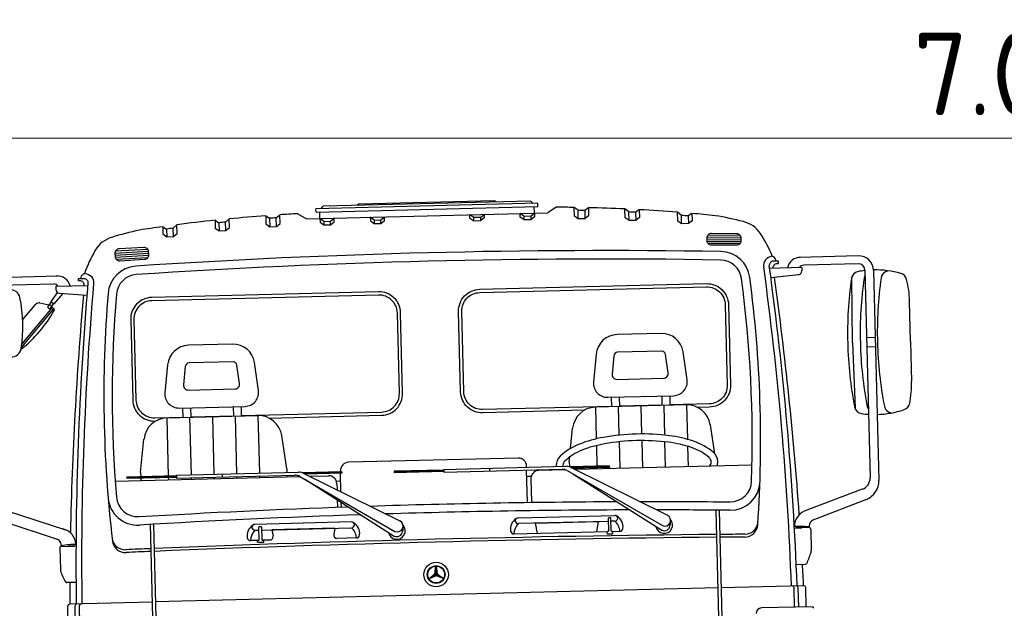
# Model space of a CAD drawing. Header units: metres. Extents: x -54 to 109, y -117 to 84.
# Tile 48 of 256: x 8.46 to 11.44, y -71.1 to -69.32. Entities that reach past the tile are written whole.
import ezdxf

# ---------------------------------------------------------------- set-up
doc = ezdxf.new("R2010")
doc.units = ezdxf.units.M
doc.layers.get('Defpoints').update_dxf_attribs({"color": 151})
doc.layers.add('X-XX-AL-AANKLEDING-SD', color=7, linetype='Continuous', lineweight=25)
doc.layers.add('X-XX-AL_BINDEND-M', color=10, linetype='Continuous', lineweight=18)
doc.styles.add('NLCS-ISO-M100-T25', font='NLCS-ISO.ttf', dxfattribs={"height": 0.25})
doc.dimstyles.new('NLCS-M100-T25-SCHRAP_L2_H2', dxfattribs={"dimscale": 0.1, "dimtxt": 2.5, "dimasz": 1.4, "dimexe": 2, "dimexo": 2, "dimgap": 0.7, "dimtad": 1, "dimzin": 0, "dimdsep": 46, "dimtxsty": 'NLCS-ISO-M100-T25', "dimblk": 'OBLIQUE', "dimcen": 0, "dimdle": 2, "dimclrd": 256, "dimclre": 256, "dimclrt": 256, "dimazin": 0, "dimtfac": 1, "dimtdec": 3, "dimtofl": 0, "dimtmove": 0, "dimatfit": 3, "dimldrblk": 'OBLIQUE', "dimfxl": 2, "dimfxlon": 1, "dimtfillclr": 256, "dimtolj": 1, "dimtzin": 0, "dimlwd": -1, "dimlwe": -1, "dimarcsym": 0})

# ---------------------------------------------------------------- blocks, each defined once
blk = doc.blocks.new('_Oblique')
at = {"color": 0, "linetype": 'ByBlock', "lineweight": -2}
blk.add_line((-0.5, -0.5), (0.5, 0.5), dxfattribs=at)
blk = doc.blocks.new('*D121')
at = {"layer": 'Defpoints', "color": 0, "transparency": 16777216}
for p in [(14.9499, -69.6782), (7.9499, -73.3434), (14.9499, -73.3434)]:
    blk.add_point(p, dxfattribs=at)
at = {"layer": 'X-XX-AL_BINDEND-M', "transparency": 16777216}
for p, q in [((7.9499, -69.8782), (7.9499, -69.4782)), ((14.9499, -69.8782), (14.9499, -69.4782)), ((7.7499, -69.6782), (15.1499, -69.6782))]:
    blk.add_line(p, q, dxfattribs=at)
at = {"layer": 'X-XX-AL_BINDEND-M', "transparency": 16777216, "xscale": 0.14, "yscale": 0.14, "zscale": 0.14, "rotation": 180}
blk.add_blockref('_Oblique', (7.9499, -69.6782), dxfattribs=at)
at = {"layer": 'X-XX-AL_BINDEND-M', "transparency": 16777216, "xscale": 0.14, "yscale": 0.14, "zscale": 0.14}
blk.add_blockref('_Oblique', (14.9499, -69.6782), dxfattribs=at)
at = {"layer": 'X-XX-AL_BINDEND-M', "transparency": 16777216, "insert": (11.4499, -69.4832), "char_height": 0.25, "attachment_point": 5, "style": 'NLCS-ISO-M100-T25'}
blk.add_mtext('\\A1;7.00', dxfattribs=at)
blk = doc.blocks.new('SAL-AANKLEDING_VRACHTAUTO_VOORAANZICHT-D')
for p, q in [((-0.3361, 2.6849), (-0.3361, 2.695)), ((0.3361, 2.695), (-0.3361, 2.695)), ((-0.3361, 2.6849), (0.3361, 2.6849)), ((-0.3248, 2.6652), (-0.3248, 2.6849)), ((-0.3203, 2.695), (-0.3146, 2.7018)), ((0.3146, 2.7018), (-0.3146, 2.7018)), ((-0.205, 2.7065), (-0.2108, 2.7018)), ((-0.205, 2.7065), (0.205, 2.7065)), ((0.205, 2.7065), (0.2108, 2.7018)), ((0.3203, 2.695), (0.3146, 2.7018)), ((0.3248, 2.6652), (0.3248, 2.6849)), ((0.3361, 2.6849), (0.3361, 2.695)), ((-0.7697, 2.647), (-0.7583, 2.6569)), ((-0.7583, 2.6303), (-0.7583, 2.6569)), ((-0.6424, 2.6676), (-0.6311, 2.6599)), ((-0.6424, 2.6676), (-0.6424, 2.6442)), ((-0.6311, 2.6599), (-0.6311, 2.6356)), ((-0.6107, 2.6614), (-0.5993, 2.6708)), ((-0.6107, 2.6356), (-0.6107, 2.6614)), ((-0.5993, 2.6442), (-0.5993, 2.6708)), ((-0.4888, 2.6775), (-0.4774, 2.6694)), ((-0.4888, 2.6775), (-0.4888, 2.6528)), ((-0.4774, 2.6694), (-0.4774, 2.6441)), ((-0.457, 2.6703), (-0.4457, 2.6794)), ((-0.457, 2.6441), (-0.457, 2.6703)), ((-0.4457, 2.6528), (-0.4457, 2.6794)), ((-0.3915, 2.6812), (-0.3658, 2.6652)), ((-0.3658, 2.6652), (0.3658, 2.6652)), ((-0.3134, 2.6561), (-0.3248, 2.6652)), ((-0.3248, 2.6652), (-0.3248, 2.6542)), ((-0.3248, 2.6542), (-0.3134, 2.6455)), ((-0.3134, 2.6561), (-0.2931, 2.6561)), ((-0.3134, 2.6561), (-0.3134, 2.6455)), ((-0.2931, 2.6561), (-0.2817, 2.6652)), ((-0.2931, 2.6455), (-0.2931, 2.6561)), ((-0.2931, 2.6455), (-0.2817, 2.6542)), ((-0.2817, 2.6542), (-0.2817, 2.6652)), ((-0.1723, 2.6652), (-0.1723, 2.6542)), ((-0.1609, 2.6561), (-0.1723, 2.6652)), ((-0.1723, 2.6542), (-0.1609, 2.6455)), ((-0.1609, 2.6561), (-0.1609, 2.6455)), ((-0.1609, 2.6561), (-0.1406, 2.6561)), ((-0.1406, 2.6561), (-0.1292, 2.6652)), ((-0.1406, 2.6455), (-0.1406, 2.6561)), ((-0.1406, 2.6455), (-0.1292, 2.6542)), ((-0.1292, 2.6542), (-0.1292, 2.6652)), ((0.1292, 2.6542), (0.1292, 2.6652)), ((0.1406, 2.6561), (0.1292, 2.6652)), ((0.1406, 2.6455), (0.1292, 2.6542)), ((0.1609, 2.6561), (0.1406, 2.6561)), ((0.1406, 2.6455), (0.1406, 2.6561)), ((0.1609, 2.6561), (0.1723, 2.6652)), ((0.1609, 2.6561), (0.1609, 2.6455)), ((0.1723, 2.6542), (0.1609, 2.6455)), ((0.1723, 2.6652), (0.1723, 2.6542)), ((0.2931, 2.6561), (0.2817, 2.6652)), ((0.2817, 2.6542), (0.2817, 2.6652)), ((0.2931, 2.6455), (0.2817, 2.6542)), ((0.2931, 2.6455), (0.2931, 2.6561)), ((0.3134, 2.6561), (0.2931, 2.6561)), ((0.3134, 2.6561), (0.3248, 2.6652)), ((0.3134, 2.6561), (0.3134, 2.6455)), ((0.3248, 2.6542), (0.3134, 2.6455)), ((0.3248, 2.6652), (0.3248, 2.6542)), ((0.3915, 2.6812), (0.3658, 2.6652)), ((0.4457, 2.6528), (0.4457, 2.6794)), ((0.457, 2.6703), (0.4457, 2.6794)), ((0.457, 2.6441), (0.457, 2.6703)), ((0.4888, 2.6775), (0.4774, 2.6694)), ((0.4774, 2.6694), (0.4774, 2.6441)), ((0.4888, 2.6775), (0.4888, 2.6528)), ((0.5993, 2.6442), (0.5993, 2.6708)), ((0.6107, 2.6614), (0.5993, 2.6708)), ((0.6107, 2.6356), (0.6107, 2.6614)), ((0.6424, 2.6676), (0.6311, 2.6599)), ((0.6311, 2.6599), (0.6311, 2.6356)), ((0.6424, 2.6676), (0.6424, 2.6442)), ((0.7583, 2.6303), (0.7583, 2.6569)), ((0.7697, 2.647), (0.7583, 2.6569)), ((-0.8014, 2.6522), (-0.79, 2.6448)), ((-0.8014, 2.6522), (-0.8014, 2.6303)), ((-0.8014, 2.6303), (-0.79, 2.6216)), ((-0.79, 2.6448), (-0.79, 2.6216)), ((-0.7697, 2.6216), (-0.7697, 2.647)), ((-0.7697, 2.6216), (-0.7583, 2.6303)), ((-0.6424, 2.6442), (-0.6311, 2.6356)), ((-0.6311, 2.6356), (-0.6107, 2.6356)), ((-0.6107, 2.6356), (-0.5993, 2.6442)), ((-0.4888, 2.6528), (-0.4774, 2.6441)), ((-0.4774, 2.6441), (-0.457, 2.6441)), ((-0.457, 2.6441), (-0.4457, 2.6528)), ((-0.3134, 2.6455), (-0.2931, 2.6455)), ((-0.1609, 2.6455), (-0.1406, 2.6455)), ((0.1609, 2.6455), (0.1406, 2.6455)), ((0.3134, 2.6455), (0.2931, 2.6455)), ((0.457, 2.6441), (0.4457, 2.6528)), ((0.4774, 2.6441), (0.457, 2.6441)), ((0.4888, 2.6528), (0.4774, 2.6441)), ((0.6107, 2.6356), (0.5993, 2.6442)), ((0.6311, 2.6356), (0.6107, 2.6356)), ((0.6424, 2.6442), (0.6311, 2.6356)), ((0.7697, 2.6216), (0.7583, 2.6303)), ((0.7697, 2.6216), (0.7697, 2.647)), ((0.8014, 2.6522), (0.79, 2.6448)), ((0.79, 2.6448), (0.79, 2.6216)), ((0.8014, 2.6303), (0.79, 2.6216)), ((0.8014, 2.6522), (0.8014, 2.6303)), ((-0.79, 2.6216), (-0.7697, 2.6216)), ((0.79, 2.6216), (0.7697, 2.6216)), ((-0.9482, 2.5759), (-0.8461, 2.5791)), ((-0.9481, 2.5696), (-0.8459, 2.5729)), ((-0.9477, 2.5634), (-0.8458, 2.5666)), ((-0.9461, 2.5822), (-0.8486, 2.5853)), ((0.9477, 2.5634), (0.8458, 2.5666)), ((0.9481, 2.5696), (0.8459, 2.5729)), ((0.9482, 2.5759), (0.8461, 2.5791)), ((0.9461, 2.5822), (0.8486, 2.5853)), ((-0.9448, 2.5572), (-0.8484, 2.5603)), ((0.9448, 2.5572), (0.8484, 2.5603)), ((-1.3022, 2.5111), (-1.124, 2.5111)), ((1.3022, 2.5111), (1.124, 2.5111)), ((-1.3011, 2.4872), (-1.1361, 2.4872)), ((-1.13, 2.4801), (-1.13, 2.4707)), ((-1.13, 2.4801), (-1.0328, 2.4801)), ((1.13, 2.4801), (1.0328, 2.4801)), ((1.13, 2.4801), (1.13, 2.4707)), ((1.3011, 2.4872), (1.1361, 2.4872)), ((-1.1446, 2.4336), (-1.1252, 2.4612)), ((-1.1363, 2.4274), (-1.1076, 2.4577)), ((-1.1192, 2.4588), (-1.0359, 2.4511)), ((1.1192, 2.4588), (1.0359, 2.4511)), ((1.2777, 2.2486), (1.2806, 2.4467)), ((1.3211, 2.4672), (1.3211, 1.8385)), ((1.3472, 2.4661), (1.3472, 1.8303)), ((-1.2368, 2.3077), (-1.1413, 2.4157)), ((-1.2324, 2.3823), (-1.1911, 2.427)), ((-1.1788, 2.4307), (-1.1525, 2.424)), ((-1.1512, 2.4236), (-1.1436, 2.4329)), ((-1.1446, 2.4336), (-1.1363, 2.4274)), ((-1.1446, 2.4192), (-1.1373, 2.4282)), ((-1.1446, 2.4187), (-1.1369, 2.4118)), ((-1.2385, 2.2969), (-1.1369, 2.4118)), ((1.4538, 2.2486), (1.4538, 2.3706)), ((-0.5986, 2.2377), (-0.7322, 2.2377)), ((0.6997, 2.2377), (0.5661, 2.2377)), ((1.2777, 2.2486), (1.2806, 2.0505)), ((1.3472, 2.2628), (1.3211, 2.2628)), ((1.4538, 2.2486), (1.4538, 2.1267)), ((-0.7437, 2.2275), (-0.7505, 2.1718)), ((-0.5806, 2.1718), (-0.5874, 2.2278)), ((0.5546, 2.2275), (0.5478, 2.1718)), ((0.7177, 2.1718), (0.7109, 2.2278)), ((1.3472, 2.2344), (1.3211, 2.2344)), ((-0.7363, 2.1558), (-0.5948, 2.1558)), ((0.562, 2.1558), (0.7035, 2.1558)), ((-0.7539, 2.0732), (-0.7539, 2.1021)), ((-0.73, 2.0732), (-0.73, 2.1021)), ((-0.6009, 2.0732), (-0.6009, 2.1021)), ((-0.5769, 2.0732), (-0.5769, 2.1021)), ((0.5444, 2.0732), (0.5444, 2.1021)), ((0.5684, 2.0732), (0.5684, 2.1021)), ((0.6975, 2.0732), (0.6975, 2.1021)), ((0.7215, 2.0732), (0.7215, 2.1021)), ((-0.8036, 2.0732), (-0.8036, 1.897)), ((-0.8036, 2.0732), (-0.5275, 2.0732)), ((-0.7346, 2.0732), (-0.7346, 1.8991)), ((-0.6656, 2.0732), (-0.6656, 1.8991)), ((-0.5965, 2.0732), (-0.5965, 1.8991)), ((-0.5275, 2.0732), (-0.5275, 1.8991)), ((0.7708, 2.0732), (0.4947, 2.0732)), ((0.4947, 2.0732), (0.4947, 1.9773)), ((0.5638, 2.0732), (0.5638, 1.9867)), ((0.6328, 2.0732), (0.6328, 1.9886)), ((0.7018, 2.0732), (0.7018, 1.9833)), ((0.7708, 2.0732), (0.7708, 1.9689)), ((-0.8869, 1.9103), (-0.8742, 2.0109)), ((-0.4443, 1.9103), (-0.457, 2.0109)), ((0.4165, 1.95), (0.4242, 2.0109)), ((0.8524, 1.9233), (0.8414, 2.0109)), ((0.6328, 1.9686), (0.6328, 1.886)), ((0.4947, 1.9568), (0.4947, 1.8944)), ((0.5638, 1.9666), (0.5638, 1.886)), ((0.7018, 1.9632), (0.7018, 1.886)), ((0.7708, 1.9479), (0.7708, 1.886)), ((-0.8869, 1.9103), (-0.8869, 1.897)), ((-0.4443, 1.9103), (-0.4443, 1.8991)), ((0.2569, 1.9251), (-0.2569, 1.9251)), ((0.4115, 1.9103), (0.4133, 1.9244)), ((0.4115, 1.9103), (0.4115, 1.8945)), ((-0.9645, 1.886), (-0.405, 1.886)), ((-0.779, 1.897), (-0.9292, 1.897)), ((-0.9292, 1.897), (-0.9292, 1.8924)), ((-0.779, 1.8947), (-0.9292, 1.8947)), ((-0.779, 1.8924), (-0.9292, 1.8924)), ((-0.8869, 1.8924), (-0.8869, 1.886)), ((-0.8036, 1.8924), (-0.8036, 1.886)), ((-0.779, 1.8991), (-0.4093, 1.8991)), ((-0.779, 1.8991), (-0.779, 1.8903)), ((-0.779, 1.8903), (-0.4207, 1.8903)), ((-0.7346, 1.8903), (-0.7346, 1.886)), ((-0.6656, 1.8903), (-0.6656, 1.886)), ((-0.6406, 1.8991), (-0.6406, 1.8903)), ((-0.5965, 1.8903), (-0.5965, 1.886)), ((-0.5275, 1.8903), (-0.5275, 1.886)), ((-0.4443, 1.8903), (-0.4443, 1.886)), ((-0.405, 1.886), (-0.1216, 1.7124)), ((-0.2777, 1.897), (-0.3983, 1.897)), ((-0.3954, 1.8957), (-0.1057, 1.7436)), ((-0.2777, 1.8947), (-0.3934, 1.8947)), ((-0.2777, 1.8924), (-0.3891, 1.8924)), ((-0.3769, 1.886), (-0.3187, 1.886)), ((-0.2819, 1.897), (-0.2819, 1.9001)), ((-0.2819, 1.8361), (-0.2819, 1.8924)), ((-0.2777, 1.897), (-0.2777, 1.8924)), ((-0.1192, 1.8944), (-0.1192, 1.8898)), ((0.0311, 1.8944), (-0.1192, 1.8944)), ((0.0311, 1.8921), (-0.1192, 1.8921)), ((0.0311, 1.8898), (-0.1192, 1.8898)), ((0.0311, 1.8965), (0.0311, 1.8877)), ((0.0311, 1.8965), (0.4008, 1.8965)), ((0.0311, 1.8877), (0.3893, 1.8877)), ((0.1695, 1.8965), (0.1695, 1.8877)), ((0.2819, 1.8965), (0.2819, 1.9001)), ((0.2819, 1.7903), (0.2819, 1.8877)), ((0.3995, 1.886), (0.3187, 1.886)), ((0.405, 1.8834), (0.6885, 1.7098)), ((0.5324, 1.8944), (0.4118, 1.8944)), ((0.4147, 1.8931), (0.7044, 1.741)), ((0.5324, 1.8921), (0.4166, 1.8921)), ((0.5324, 1.8898), (0.421, 1.8898)), ((0.9645, 1.886), (0.4286, 1.886)), ((0.4947, 1.8898), (0.4947, 1.886)), ((0.5324, 1.8944), (0.5324, 1.8898)), ((-0.3886, 1.8762), (-0.1237, 1.6985)), ((-0.2951, 1.8692), (-0.2819, 1.8692)), ((-0.2937, 1.861), (-0.2937, 1.8423)), ((0.2819, 1.8692), (0.2951, 1.8692)), ((0.2937, 1.861), (0.2937, 1.7902)), ((0.4215, 1.8736), (0.6864, 1.6959)), ((-1.2966, 1.8046), (-1.1186, 1.7424)), ((-0.2937, 1.8125), (-0.2937, 1.7902)), ((-0.2819, 1.7903), (-0.2819, 1.8046)), ((1.2966, 1.8046), (1.1186, 1.7424)), ((-1.308, 1.7735), (-1.1448, 1.7147)), ((1.308, 1.7735), (1.1448, 1.7147)), ((-0.862, 1.7521), (-0.862, 0.996)), ((-0.8518, 1.7524), (-0.8518, 0.996)), ((-0.2525, 1.7443), (-0.5453, 1.7443)), ((0.2525, 1.7443), (0.5453, 1.7443)), ((0.8518, 1.7524), (0.8518, 0.996)), ((0.862, 1.7521), (0.862, 0.996)), ((-0.5453, 1.7266), (-0.5332, 1.7266)), ((-0.525, 1.7266), (-0.2525, 1.7266)), ((-0.3035, 1.7266), (-0.4943, 1.7266)), ((-0.4943, 1.7266), (-0.491, 1.7073)), ((-0.3035, 1.7266), (-0.3067, 1.7073)), ((-0.0964, 1.7254), (-0.0985, 1.7114)), ((0.525, 1.7266), (0.2525, 1.7266)), ((0.3035, 1.7266), (0.4943, 1.7266)), ((0.3035, 1.7266), (0.3087, 1.6956)), ((0.4943, 1.7266), (0.4891, 1.6956)), ((0.5453, 1.7266), (0.5332, 1.7266)), ((0.7137, 1.7228), (0.7116, 1.7088)), ((-1.1373, 1.6869), (-1.1373, 1.6227)), ((-1.1351, 1.6924), (-1.092, 1.6924)), ((-1.1331, 1.6979), (-1.1331, 1.6938)), ((-1.0882, 1.6924), (-1.1105, 1.6924)), ((-0.5358, 1.6956), (-0.5593, 1.6956)), ((-0.5009, 1.6956), (-0.5223, 1.6956)), ((-0.2386, 1.6956), (-0.2969, 1.6956)), ((0.2386, 1.6956), (0.5223, 1.6956)), ((0.5358, 1.6956), (0.5593, 1.6956)), ((1.0882, 1.6924), (1.1105, 1.6924)), ((1.1351, 1.6924), (1.092, 1.6924)), ((1.1331, 1.6979), (1.1331, 1.6938)), ((1.1373, 1.6869), (1.1373, 1.6227)), ((-1.0908, 1.5821), (-1.1189, 1.5821)), ((-0.0221, 1.5662), (-0.0035, 1.5807)), ((-0.0035, 1.5807), (-0.0002, 1.6041)), ((0, 1.5787), (-0.0035, 1.5807)), ((0, 1.6041), (0, 1.5787)), ((0.0035, 1.5807), (0, 1.5787)), ((0.0002, 1.6041), (0.0035, 1.5807)), ((0.0035, 1.5807), (0.0221, 1.5662)), ((1.0908, 1.5821), (1.1189, 1.5821)), ((-0.022, 1.566), (0, 1.5787)), ((0, 1.5747), (-0.0219, 1.5658)), ((0, 1.5787), (0, 1.5747)), ((0.022, 1.566), (0, 1.5787)), ((0.0219, 1.5658), (0, 1.5747)), ((-1.1178, 1.4529), (-1.1178, 1.5116)), ((-0.862, 1.5169), (-1.1125, 1.5169)), ((-1.0952, 1.4529), (-1.0952, 1.5116)), ((-1.0824, 1.4529), (-1.0824, 1.5116)), ((0.8518, 1.5169), (-0.8518, 1.5169)), ((1.1125, 1.5169), (0.862, 1.5169)), ((1.0824, 1.4529), (1.0824, 1.5116)), ((1.0952, 1.4529), (1.0952, 1.5116)), ((1.1178, 1.4529), (1.1178, 1.5116)), ((1.1356, 1.4529), (0.9822, 1.4529))]:
    blk.add_line(p, q)
for points in [[(-0.934, 2.5524), (-0.8588, 2.5548, 0.414214), (-0.8457, 2.5687), (-0.846, 2.5777, 0.414214), (-0.8599, 2.5908), (-0.9351, 2.5884, 0.414214), (-0.9482, 2.5745), (-0.9479, 2.5655, 0.414214)], [(0.934, 2.5524), (0.8588, 2.5548, -0.414214), (0.8457, 2.5687), (0.846, 2.5777, -0.414214), (0.8599, 2.5908), (0.9351, 2.5884, -0.414214), (0.9482, 2.5745), (0.9479, 2.5655, -0.414214)], [(-1.1542, 2.4148), (-1.1523, 2.4133, 0.414214), (-1.1474, 2.414), (-1.1453, 2.4168, 0.414214), (-1.146, 2.4217), (-1.1479, 2.4231, 0.414214), (-1.1529, 2.4224), (-1.1549, 2.4197, 0.414214)], [(-0.7653, 2.1021), (-0.5658, 2.1021, 0.450081), (-0.5238, 2.1495), (-0.5341, 2.2342, 0.379234), (-0.5986, 2.2914), (-0.7322, 2.2914, 0.379234), (-0.7971, 2.2339), (-0.8073, 2.1495, 0.450081)], [(0.5331, 2.1021), (0.7325, 2.1021, 0.450081), (0.7745, 2.1495), (0.7642, 2.2342, 0.379234), (0.6997, 2.2914), (0.5661, 2.2914, 0.379234), (0.5013, 2.2339), (0.491, 2.1495, 0.450081)]]:
    blk.add_lwpolyline(points, format="xyb", close=True)
for points in [[(-1.0526, 2.5016, -0.262336), (-1.0453, 2.5152, -0.165471), (-1.0403, 2.5165, -0.42128), (-1.015, 2.4856, -0.42128)], [(0.8852, 2.5091, 0.020675), (-0.8852, 2.5091, 0.371287), (-0.9467, 2.4516, 0.04128), (-0.962, 1.8372, 0.407379), (-0.8954, 1.7765, -0.006064), (-0.2609, 1.7905, 0.407379)], [(0.6216, 1.7844, -0.002617), (0.8954, 1.7765, 0.407379), (0.962, 1.8372, 0.04128), (0.9467, 2.4516, 0.371287), (0.8852, 2.5091, 0.020675)], [(1.0526, 2.5016, 0.262336), (1.0453, 2.5152, 0.165471), (1.0403, 2.5165, 0.42128), (1.015, 2.4856, 0.42128)], [(-1.0435, 2.4801, 0.445998), (-1.0564, 2.4944), (-1.0603, 2.4944), (-1.0603, 2.5016), (-1.0449, 2.5016, -0.447237), (-1.032, 2.4871, -0.447237)], [(1.0435, 2.4801, -0.445998), (1.0564, 2.4944), (1.0603, 2.4944), (1.0603, 2.5016), (1.0449, 2.5016, 0.447237), (1.032, 2.4871, 0.447237)], [(-1.3211, 2.2741), (-1.2715, 2.2693, 0.391174), (-1.239, 2.2939, 0.088817), (-1.2392, 2.4486, 0.379553), (-1.2705, 2.4732)], [(-0.4938, 2.0647), (-0.1531, 2.0647, 0.414214), (-0.0878, 2.1299), (-0.0878, 2.3735, 0.414214), (-0.1531, 2.4387), (-0.8402, 2.4387, 0.414214), (-0.9055, 2.3735), (-0.9055, 2.1299, 0.414214), (-0.8402, 2.0647)], [(-0.5769, 2.0745), (-0.1531, 2.0745, 0.414214), (-0.0977, 2.1299), (-0.0977, 2.3735, 0.414214), (-0.1531, 2.4289), (-0.8402, 2.4289, 0.414214), (-0.8956, 2.3735), (-0.8956, 2.1299, 0.414214), (-0.8402, 2.0745)], [(0.461, 2.0647), (0.1531, 2.0647, -0.414214), (0.0878, 2.1299), (0.0878, 2.3735, -0.414214), (0.1531, 2.4387), (0.8402, 2.4387, -0.414214), (0.9055, 2.3735), (0.9055, 2.1299, -0.414214), (0.8402, 2.0647)], [(0.5444, 2.0745), (0.1531, 2.0745, -0.414214), (0.0977, 2.1299), (0.0977, 2.3735, -0.414214), (0.1531, 2.4289), (0.8402, 2.4289, -0.414214), (0.8956, 2.3735), (0.8956, 2.1299, -0.414214), (0.8402, 2.0745)], [(-0.8402, 2.0745), (-0.7539, 2.0745, 0.414214)], [(-0.8402, 2.0647), (-0.8373, 2.0647, 0.414214)], [(-0.73, 2.0745), (-0.6009, 2.0745, 0.414214)], [(0.6975, 2.0745), (0.5684, 2.0745, -0.414214)], [(0.8402, 2.0745), (0.7215, 2.0745, -0.414214)], [(0.8402, 2.0647), (0.8045, 2.0647, -0.414214)], [(0.8075, 2.0647), (0.8045, 2.0647, -0.414214)], [(0.6166, 1.9888, 0.037645), (0.5166, 1.9812, 0.050157), (0.4437, 1.9626, 0.093492), (0.3848, 1.9275, 0.214957), (0.372, 1.8992, 0.018536), (0.3721, 1.8965, 0.093492)], [(0.6166, 1.9688, 0.037645), (0.5196, 1.9615, 0.050157), (0.4505, 1.9438, 0.093492), (0.398, 1.9125, 0.214957), (0.392, 1.8992, 0.039683), (0.3923, 1.8965, 0.000025)], [(0.8587, 1.886, 0.090052), (0.8611, 1.8992, 0.214957), (0.8484, 1.9275, 0.093492), (0.7895, 1.9626, 0.050157), (0.7166, 1.9812, 0.037645), (0.6166, 1.9888, 0.037645)], [(0.8352, 1.886, 0.000025), (0.8352, 1.886, 0.214957), (0.8412, 1.8992, 0.214957), (0.8352, 1.9125, 0.093492), (0.7826, 1.9438, 0.050157), (0.7136, 1.9615, 0.037645), (0.6166, 1.9688, 0.037645)], [(-0.4128, 1.8893, 0.01378), (-0.4121, 1.8886, 0.000025), (-0.4121, 1.8886, 0.050157)], [(0.3738, 1.8877, 0.012146), (0.3744, 1.886, 0.093492)], [(0.3973, 1.8867, 0.01378), (0.398, 1.886, 0.000025), (0.398, 1.886, 0.050157)], [(-0.1962, 1.7911, -0.00715), (0.552, 1.786, 0.407379)], [(-0.5305, 1.7375), (-0.5276, 1.7375, -0.414214), (-0.525, 1.7349), (-0.525, 1.6983, 0.414214), (-0.5223, 1.6956, -0.414214), (-0.5197, 1.693), (-0.5197, 1.6916, -0.414214), (-0.5223, 1.689), (-0.5358, 1.689, -0.414214), (-0.5385, 1.6916), (-0.5385, 1.693, -0.414214), (-0.5358, 1.6956, 0.414214), (-0.5332, 1.6983), (-0.5332, 1.7349, -0.414214), (-0.5305, 1.7375)], [(0.5305, 1.7375), (0.5276, 1.7375, 0.414214), (0.525, 1.7349), (0.525, 1.6983, -0.414214), (0.5223, 1.6956, 0.414214), (0.5197, 1.693), (0.5197, 1.6916, 0.414214), (0.5223, 1.689), (0.5358, 1.689, 0.414214), (0.5385, 1.6916), (0.5385, 1.693, 0.414214), (0.5358, 1.6956, -0.414214), (0.5332, 1.6983), (0.5332, 1.7349, 0.414214), (0.5305, 1.7375)]]:
    blk.add_lwpolyline(points, format="xyb")
for radius in [0.0371, 0.0268, 0.0254]:
    blk.add_circle((0, 1.5787), radius)
for centre, radius, start, end in [((-0.2528, -2.1829), 4.8661, 94.5931, 95.9629), ((-0.2528, -2.1829), 4.8575, 94.226, 94.4666), ((-0.2528, -2.1829), 4.8661, 92.7796, 94.0842), ((-0.2528, -2.1829), 4.8575, 92.41, 92.6502), ((-0.2528, -2.1829), 4.8661, 91.6331, 92.2717), ((0.2528, -2.1829), 4.8661, 87.7283, 88.3669), ((0.2528, -2.1829), 4.8575, 87.3498, 87.59), ((0.2528, -2.1829), 4.8661, 85.9158, 87.2204), ((0.2528, -2.1829), 4.8575, 85.5334, 85.774), ((0.2528, -2.1829), 4.8661, 84.0371, 85.4069), ((-0.6807, 1.6389), 1.0228, 100.8062, 105.6612), ((-0.2528, -2.1829), 4.8661, 96.4733, 97.3164), ((-0.2528, -2.1829), 4.8575, 96.1084, 96.3497), ((0.2528, -2.1829), 4.8575, 83.6503, 83.8916), ((0.2528, -2.1829), 4.8661, 82.6836, 83.5267), ((0.6807, 1.6389), 1.0228, 74.3388, 79.1938), ((-0.9331, 2.5391), 0.0879, 105.6612, 147.7123), ((0.9331, 2.5391), 0.0879, 32.2877, 74.3388), ((-0.7024, 2.3933), 0.3608, 147.7123, 160.0397), ((0.7024, 2.3933), 0.3608, 19.9603, 32.2877), ((-0.8826, 2.4447), 0.09, 92.3688, 173.8459), ((0, -18.89), 21.443, 87.63119, 92.36881), ((0.8826, 2.4447), 0.09, 6.1541, 87.6312), ((-1.1254, 2.4712), 0.0399, 12.764, 92.9894), ((1.1254, 2.4712), 0.0399, 87.0106, 167.236), ((1.3022, 2.4661), 0.045, 0, 90), ((-1.1356, 2.473), 0.0142, 29.6646, 91.9698), ((8.6698, 1.4017), 9.7623, 173.61618, 179.32379), ((8.6698, 1.4017), 9.7452, 173.6142, 179.32261), ((-8.6698, 1.4017), 9.7452, 0.67739, 6.3858), ((-8.6698, 1.4017), 9.7623, 0.67621, 6.38382), ((1.1356, 2.473), 0.0142, 88.0302, 150.3354), ((1.3011, 2.4672), 0.02, 0, 90), ((-1.1181, 2.4707), 0.012, 180, 264.7304), ((9.6094, 1.2416), 10.7246, 173.51921, 177.37607), ((2.7603, 2.0519), 3.7539, 173.8459, 185.3002), ((-2.7603, 2.0519), 3.7539, 354.6998, 6.1541), ((-9.6094, 1.2416), 10.7246, 2.62393, 6.48079), ((1.1181, 2.4707), 0.012, 275.2696, 0), ((1.3043, 2.4389), 0.025, 99.5239, 170.3063), ((1.3465, 2.1872), 0.2802, 95.2025, 99.5239), ((1.3425, 2.4389), 0.025, 148.912, 170.3063), ((1.3465, 2.1872), 0.2802, 72.757, 89.8657), ((1.3944, 2.4389), 0.025, 99.5239, 170.3063), ((1.4221, 2.4309), 0.025, 12.7888, 72.757), ((-1.1819, 2.4185), 0.0126, 75.6737, 137.3274), ((-1.1552, 2.4133), 0.011, 69.1774, 75.6737), ((2.3976, 2.2521), 1.1341, 170.3063, 180.1782), ((2.4358, 2.2521), 1.1341, 170.3063, 180.1782), ((2.4877, 2.2521), 1.1341, 170.3063, 180.1782), ((1.161, 2.3717), 0.2928, 359.783, 12.7888), ((-1.4908, 2.6223), 0.4152, 307.2523, 328.6911), ((-1.1396, 2.4087), 0.0041, 328.6911, 48.508), ((-0.7322, 2.2261), 0.0116, 90, 173.0736), ((-0.5986, 2.2264), 0.0113, 6.9264, 90), ((0.5661, 2.2261), 0.0116, 90, 173.0736), ((0.6997, 2.2264), 0.0113, 6.9264, 90), ((2.3976, 2.2451), 1.1341, 179.8218, 189.6937), ((2.4358, 2.2451), 1.1341, 179.8218, 189.6937), ((2.4877, 2.2451), 1.1341, 179.8218, 189.6937), ((-0.7363, 2.1701), 0.0143, 173.0736, 270), ((-0.5948, 2.1701), 0.0143, 270, 6.9264), ((0.562, 2.1701), 0.0143, 173.0736, 270), ((0.7035, 2.1701), 0.0143, 270, 6.9264), ((1.161, 2.1256), 0.2928, 347.2112, 0.217), ((-0.8036, 2.002), 0.0711, 90, 172.8158), ((-0.5275, 2.002), 0.0711, 7.1842, 90), ((0.4947, 2.002), 0.0711, 90, 172.8158), ((0.7708, 2.002), 0.0711, 7.1842, 90), ((1.4221, 2.0663), 0.025, 287.243, 347.2112), ((1.3043, 2.0583), 0.025, 189.6937, 260.4761), ((1.3465, 2.31), 0.2802, 260.4761, 264.7975), ((1.3425, 2.0583), 0.025, 189.6937, 211.088), ((1.3465, 2.31), 0.2802, 270.1381, 287.243), ((1.3944, 2.0583), 0.025, 189.6937, 260.4761), ((-0.2569, 1.9001), 0.025, 90, 180), ((0.2569, 1.9001), 0.025, 0, 90), ((-0.4207, 1.8597), 0.0306, 59.1498, 90), ((-0.4093, 1.8685), 0.0306, 62.9878, 90), ((-0.3187, 1.861), 0.025, 0, 90), ((0.3187, 1.861), 0.025, 90, 180), ((0.3893, 1.8571), 0.0306, 59.1498, 90), ((0.4008, 1.8659), 0.0306, 62.9878, 90), ((-0.8976, 1.8409), 0.09, 183.3013, 271.9611), ((0.8976, 1.8409), 0.09, 268.0389, 356.6987), ((1.2858, 1.8382), 0.0353, 287.9009, 0.4766), ((1.2872, 1.8298), 0.06, 290.2915, 0.4766), ((0, -24.3726), 26.1389, 90.48961, 91.96113), ((0, -24.3726), 26.1389, 88.70359, 90.3248), ((-1.1397, 1.6952), 0.0517, 1.18, 75.5352), ((-0.5309, 1.7091), 0.0385, 122.8546, 187.1647), ((-0.5453, 1.7355), 0.00885, 90, 270), ((-0.2525, 1.7355), 0.00885, 270, 90), ((-0.2668, 1.7091), 0.0385, 352.8353, 57.1454), ((-0.1158, 1.714), 0.0255, 189.6801, 40.5175), ((-0.1137, 1.728), 0.0175, 242.9878, 62.9878), ((0.2668, 1.7091), 0.0385, 122.8546, 187.1647), ((0.2525, 1.7355), 0.00885, 90, 270), ((0.5453, 1.7355), 0.00885, 270, 90), ((0.5309, 1.7091), 0.0385, 352.8353, 57.1454), ((0, -24.3726), 26.1389, 88.03887, 88.52545), ((0.6964, 1.7254), 0.0175, 242.9878, 62.9878), ((1.1397, 1.6952), 0.0517, 104.4648, 178.82), ((-1.151, 1.6979), 0.0179, 0, 69.7085), ((-0.9386, 1.7173), 0.04, 185.17, 270.9829), ((-0.9378, 1.7089), 0.04, 185.3002, 270.9823), ((-0.5592, 1.7056), 0.01, 187.6018, 270), ((-0.5152, 1.6943), 0.0442, 132.9859, 178.2441), ((-0.5009, 1.7056), 0.01, 270, 9.508), ((-0.2969, 1.7056), 0.01, 170.492, 270), ((-0.2826, 1.6943), 0.0442, 1.7559, 47.0141), ((-0.2386, 1.7056), 0.01, 270, 352.3982), ((-0.1158, 1.714), 0.0175, 242.9878, 351.3937), ((0.2386, 1.7056), 0.01, 187.6018, 270), ((0.2826, 1.6943), 0.0442, 132.9859, 178.2441), ((0.5152, 1.6943), 0.0442, 1.7559, 47.0141), ((0.5592, 1.7056), 0.01, 270, 352.3982), ((0.6943, 1.7114), 0.0255, 189.6801, 40.5175), ((0.6943, 1.7114), 0.0175, 242.9878, 351.3937), ((0.9378, 1.7089), 0.04, 269.0177, 354.6998), ((0.9386, 1.7173), 0.04, 269.0171, 354.83), ((1.151, 1.6979), 0.0179, 110.2915, 180), ((-1.1297, 1.6869), 0.00763, 98.0815, 180), ((-1.0916, 1.4183), 0.2789, 89.2721, 98.0815), ((0, -52.9867), 54.6721, 90.90344, 90.98293), ((0, -52.9867), 54.6636, 90.90358, 90.98228), ((0, -52.9867), 54.6721, 89.10731, 90.89269), ((0, -52.9867), 54.6636, 89.10717, 90.89283), ((0, -52.9867), 54.6721, 89.01707, 89.09656), ((0, -52.9867), 54.6636, 89.01772, 89.09642), ((1.0916, 1.4183), 0.2789, 81.9185, 90.7279), ((1.1297, 1.6869), 0.00763, 0, 81.9185), ((-1.1195, 1.6227), 0.0178, 180, 197.2494), ((-0.9621, 1.6716), 0.1827, 197.2494, 208.538), ((0.9621, 1.6716), 0.1827, 331.462, 342.7506), ((1.1195, 1.6227), 0.0178, 342.7506, 0), ((-1.1189, 1.5863), 0.00415, 208.538, 270), ((9.6094, 1.2416), 10.7246, 178.18052, 178.5292), ((-9.6094, 1.2416), 10.7246, 1.4708, 1.81948), ((1.1189, 1.5863), 0.00415, 270, 331.462), ((-1.1125, 1.5116), 0.00527, 90, 180), ((-1.0899, 1.5116), 0.00527, 90, 180), ((-1.0771, 1.5116), 0.00527, 90, 180), ((1.0771, 1.5116), 0.00527, 0, 90), ((1.0899, 1.5116), 0.00527, 0, 90), ((1.1125, 1.5116), 0.00527, 0, 90), ((0.9822, 1.4369), 0.016, 90, 180), ((1.1356, 1.4479), 0.005, 0.9508, 90)]:
    blk.add_arc(centre, radius, start, end)

msp = doc.modelspace()

# ---------------------------------------------------------------- block references
at = {"layer": 'X-XX-AL-AANKLEDING-SD', "rotation": 1.432096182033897}
msp.add_blockref('SAL-AANKLEDING_VRACHTAUTO_VOORAANZICHT-D', (9.7625, -72.5771), dxfattribs=at)

# ---------------------------------------------------------------- dimensions: what is measured, and where the dimension line sits
at = {"layer": 'X-XX-AL_BINDEND-M'}
dim = msp.add_linear_dim(base=(14.9499, -69.6782), p1=(7.9499, -73.3434), p2=(14.9499, -73.3434), dimstyle='NLCS-M100-T25-SCHRAP_L2_H2', override={"dimtmove": 1}, dxfattribs=at)
dim.commit()
dim.dimension.update_dxf_attribs({"geometry": '*D121', "text_midpoint": (11.4499, -69.4832)})

doc.saveas('drawing.dxf')
